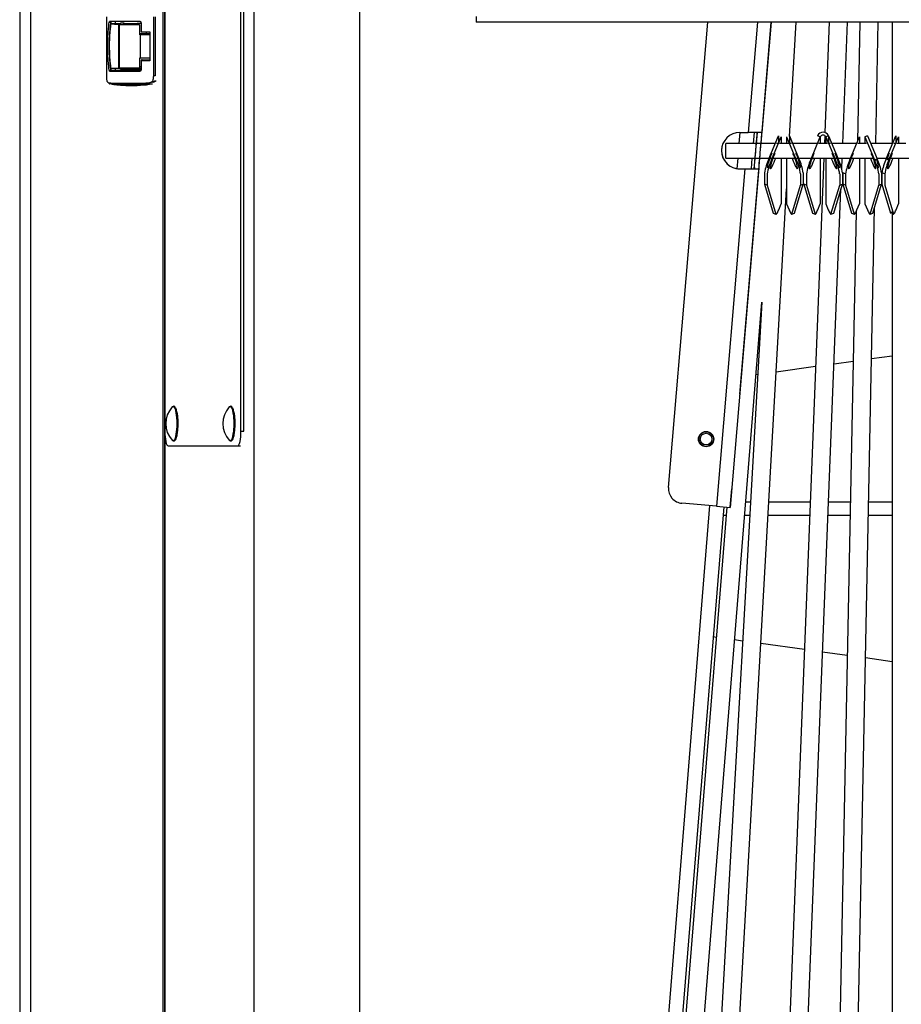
# Model space of a CAD drawing. Extents: x -3139 to 1389, y -669 to 4607.
# Tile 12 of 14: x -3135 to -2753, y 3600 to 4028. Entities that reach past the tile are written whole.
import ezdxf

# ---------------------------------------------------------------- set-up
doc = ezdxf.new("R2010")
doc.units = 0
doc.layers.get('0').update_dxf_attribs({"linetype": 'CONTINUOUS'})

# ---------------------------------------------------------------- blocks, each defined once
blk = doc.blocks.new('M9_-_TOP')
for p, q in [((-15.062, 43.438), (-15.062, -43.388)), ((-14.87, -43.388), (-14.87, 43.438)), ((-14.869, -43.388), (-14.869, 43.438)), ((-12.608, -43.388), (-12.608, 43.438)), ((-12.586, 43.525), (-12.586, -43.473)), ((-11.063, 43.525), (-11.063, -43.475)), ((-9.259, 40.582), (-9.259, -43.475)), ((-12.581, 36.362), (-12.581, 24.863)), ((-11.282, 24.863), (-11.282, 36.362)), ((-11.233, 24.863), (-11.233, 36.362)), ((-13.581, 31.941), (-13.581, 30.934)), ((-13.002, 31.863), (-13.53, 31.863)), ((-13.508, 31.803), (-13.508, 31.812)), ((-13.494, 31.824), (-13.344, 31.827)), ((-13.37, 31.066), (-13.37, 31.809)), ((-13.358, 31.809), (-13.37, 31.809)), ((-13.36, 31.791), (-13.36, 31.084)), ((-13.36, 31.791), (-13.36, 31.084)), ((-13.36, 31.791), (-13.36, 31.791)), ((-13.359, 31.821), (-13.342, 31.821)), ((-13.358, 31.809), (-13.358, 31.804)), ((-13.356, 31.81), (-13.016, 31.811)), ((-13.344, 31.827), (-13.339, 31.827)), ((-13.278, 31.831), (-13.337, 31.83)), ((-13.284, 31.822), (-13.054, 31.826)), ((-13.283, 31.827), (-13.025, 31.827)), ((-13.032, 31.826), (-13.025, 31.826)), ((-13.025, 31.831), (-12.998, 31.831)), ((-13.025, 31.831), (-13.025, 31.811)), ((-13.011, 31.635), (-13.011, 31.791)), ((-12.998, 31.831), (-12.988, 31.831)), ((-12.986, 31.804), (-12.986, 31.686)), ((-12.773, 30.934), (-12.773, 31.941)), ((-12.75, 31.941), (-12.75, 30.934)), ((-12.75, 31.826), (-12.749, 31.808)), ((-12.75, 31.808), (-12.749, 31.808)), ((-7.266, 31.945), (-7.266, 31.852)), ((7.266, 31.852), (-7.266, 31.852)), ((-3.976, 23.901), (-3.304, 31.852)), ((-2.459, 31.852), (-2.618, 29.966)), ((-2.397, 29.779), (-2.221, 31.852)), ((-2.222, 31.852), (-2.381, 29.963)), ((-1.908, 29.899), (-1.797, 31.852)), ((-1.232, 31.852), (-1.306, 29.964)), ((-1.001, 29.779), (-0.919, 31.852)), ((-0.709, 31.852), (-0.749, 29.81)), ((-0.438, 29.779), (-0.397, 31.852)), ((-0.156, 31.852), (-0.156, 29.779)), ((-13.011, 31.654), (-12.837, 31.654)), ((-13.006, 31.634), (-13.006, 31.241)), ((-12.986, 31.686), (-12.837, 31.686)), ((-12.972, 31.679), (-12.972, 31.686)), ((-12.906, 31.678), (-12.972, 31.679)), ((-12.906, 31.686), (-12.906, 31.678)), ((-12.899, 31.686), (-12.899, 31.654)), ((-12.837, 31.686), (-12.837, 31.189)), ((-13.011, 31.084), (-13.011, 31.24)), ((-12.837, 31.189), (-12.986, 31.189)), ((-12.986, 31.189), (-12.986, 31.071)), ((-12.97, 31.208), (-12.837, 31.208)), ((-13.53, 31.012), (-13.002, 31.012)), ((-13.509, 31.032), (-12.99, 31.036)), ((-13.509, 31.032), (-12.983, 31.032)), ((-13.508, 31.063), (-13.508, 31.072)), ((-13.432, 31.063), (-13.432, 31.065)), ((-13.37, 31.066), (-13.358, 31.066)), ((-13.36, 31.084), (-13.36, 31.084)), ((-13.358, 31.071), (-13.358, 31.066)), ((-13.358, 31.066), (-13.357, 31.066)), ((-13.016, 31.064), (-13.356, 31.065)), ((-13.337, 31.045), (-13.278, 31.044)), ((-13.276, 31.044), (-13.17, 31.046)), ((-12.998, 31.044), (-13.276, 31.044)), ((-13.17, 31.046), (-13.003, 31.046)), ((-12.988, 31.084), (-13.011, 31.084)), ((-12.998, 31.044), (-12.988, 31.044)), ((-12.996, 31.046), (-12.988, 31.046)), ((-13.484, 30.79), (-13.459, 30.787)), ((-12.842, 30.818), (-12.774, 30.828)), ((-12.834, 30.821), (-12.793, 30.828)), ((-12.831, 30.796), (-12.792, 30.796)), ((-12.793, 30.828), (-12.774, 30.828)), ((-12.75, 30.934), (-12.773, 30.934)), ((-12.752, 30.849), (-12.733, 30.849)), ((-13.172, 30.768), (-13.137, 30.768)), ((-2.768, 29.779), (-2.753, 29.966)), ((-2.76, 29.966), (-2.618, 29.966)), ((-2.516, 29.965), (-2.531, 29.779)), ((-2.461, 29.965), (-2.477, 29.779)), ((-2.475, 29.779), (-2.459, 29.965)), ((-2.463, 29.931), (-2.46, 29.965)), ((-2.385, 29.924), (-2.381, 29.963)), ((-2.475, 29.779), (-3, 29.779)), ((-3, 29.529), (-3, 29.779)), ((-2.397, 29.779), (-2.475, 29.779)), ((-2.153, 29.779), (-2.397, 29.779)), ((-2.263, 29.517), (-2.099, 29.909)), ((-2.217, 29.5), (-2.052, 29.892)), ((-2.099, 29.779), (-2.135, 29.779)), ((-2.099, 29.909), (-2.099, 29.781)), ((-1.93, 29.779), (-2.081, 29.779)), ((-2.052, 29.892), (-2.052, 29.779)), ((-1.959, 29.892), (-1.959, 29.779)), ((-1.959, 29.892), (-1.794, 29.5)), ((-1.915, 29.786), (-1.912, 29.822)), ((-1.912, 29.909), (-1.912, 29.781)), ((-1.912, 29.909), (-1.748, 29.517)), ((-1.877, 29.779), (-1.912, 29.779)), ((-1.431, 29.779), (-1.858, 29.779)), ((-1.548, 29.5), (-1.384, 29.892)), ((-1.384, 29.892), (-1.43, 29.909)), ((-1.262, 29.779), (-1.412, 29.779)), ((-1.384, 29.892), (-1.384, 29.779)), ((-1.308, 29.913), (-1.314, 29.779)), ((-1.244, 29.909), (-1.29, 29.892)), ((-1.29, 29.892), (-1.126, 29.5)), ((-1.29, 29.892), (-1.29, 29.779)), ((-1.244, 29.909), (-1.244, 29.781)), ((-1.244, 29.909), (-1.079, 29.517)), ((-1.208, 29.779), (-1.243, 29.779)), ((-0.762, 29.779), (-1.189, 29.779)), ((-0.88, 29.5), (-0.715, 29.892)), ((-0.593, 29.779), (-0.744, 29.779)), ((-0.715, 29.892), (-0.715, 29.779)), ((-0.575, 29.909), (-0.622, 29.892)), ((-0.622, 29.892), (-0.622, 29.779)), ((-0.622, 29.892), (-0.457, 29.5)), ((-0.575, 29.909), (-0.411, 29.517)), ((-0.148, 29.779), (-0.521, 29.779)), ((-0.258, 29.517), (-0.093, 29.909)), ((-0.211, 29.5), (-0.047, 29.892)), ((-0.094, 29.779), (-0.129, 29.779)), ((-0.093, 29.909), (-0.093, 29.781)), ((0.075, 29.779), (-0.075, 29.779)), ((-0.047, 29.892), (-0.047, 29.779)), ((-3.066, 29.714), (-3.066, 29.714)), ((-1.324, 29.529), (-4.158, -42.024)), ((-3, 29.529), (-2.497, 29.529)), ((-2.803, 29.347), (-2.788, 29.529)), ((-2.759, 25.494), (-2.418, 29.529)), ((-2.551, 29.529), (-2.566, 29.343)), ((-2.512, 29.343), (-2.496, 29.529)), ((-2.497, 29.529), (-2.5, 29.493)), ((-2.497, 29.529), (-2.418, 29.529)), ((-2.418, 29.529), (-2.258, 29.529)), ((-2.246, 29.529), (-2.204, 29.529)), ((-2.193, 29.529), (-1.818, 29.529)), ((-2.052, 29.529), (-2.052, 28.746)), ((-1.959, 29.529), (-1.959, 28.746)), ((-1.807, 29.529), (-1.765, 29.529)), ((-1.753, 29.529), (-1.536, 29.529)), ((-1.524, 29.529), (-1.15, 29.529)), ((-1.384, 29.529), (-1.384, 28.746)), ((-1.29, 29.529), (-1.29, 28.746)), ((-1.138, 29.529), (-1.097, 29.529)), ((-1.084, 29.529), (-0.867, 29.529)), ((-1.018, 29.341), (-1.011, 29.529)), ((-0.856, 29.529), (-0.481, 29.529)), ((-0.715, 29.529), (-0.715, 28.746)), ((-0.622, 29.529), (-0.622, 28.746)), ((-0.457, 29.5), (-0.411, 29.517)), ((-0.444, 29.466), (-0.443, 29.505)), ((-0.416, 29.529), (-0.253, 29.529)), ((-0.258, 29.517), (-0.211, 29.5)), ((-0.24, 29.529), (-0.199, 29.529)), ((-0.187, 29.529), (0.187, 29.529)), ((-0.047, 29.529), (-0.047, 28.746)), ((-2.671, 29.344), (-3.158, 23.581)), ((-2.432, 29.36), (-2.923, 23.561)), ((-2.76, 29.344), (-2.671, 29.344)), ((-2.76, 29.344), (-2.76, 29.344)), ((-2.51, 29.367), (-2.513, 29.333)), ((-2.51, 29.367), (-2.512, 29.343)), ((-2.51, 29.367), (-2.512, 29.343)), ((-2.432, 29.36), (-2.435, 29.326)), ((-2.336, 29.273), (-2.336, 29.085)), ((-1.675, 29.273), (-1.675, 29.085)), ((-1.006, 29.273), (-1.006, 29.085)), ((-0.953, 29.256), (-0.999, 29.273)), ((-0.999, 29.273), (-0.999, 29.085)), ((-0.338, 29.273), (-0.338, 29.085)), ((-0.284, 29.256), (-0.331, 29.273)), ((-0.331, 29.273), (-0.331, 29.085)), ((-2.29, 29.256), (-2.29, 29.068)), ((-1.721, 29.256), (-1.721, 29.068)), ((-1.621, 29.256), (-1.621, 29.068)), ((-1.053, 29.256), (-1.053, 29.068)), ((-0.953, 29.256), (-0.953, 29.068)), ((-0.384, 29.256), (-0.384, 29.068)), ((-0.284, 29.256), (-0.284, 29.068)), ((-5.97, -41.558), (-1.959, 29.004)), ((-3.758, -39.827), (-1.032, 28.999)), ((-2.336, 29.085), (-2.187, 28.588)), ((-2.29, 29.068), (-2.336, 29.085)), ((-2.29, 29.068), (-2.141, 28.571)), ((-1.87, 28.571), (-1.721, 29.068)), ((-1.824, 28.588), (-1.675, 29.085)), ((-1.721, 29.068), (-1.675, 29.085)), ((-1.668, 29.085), (-1.519, 28.588)), ((-1.621, 29.068), (-1.668, 29.085)), ((-1.621, 29.068), (-1.472, 28.571)), ((-1.202, 28.571), (-1.053, 29.068)), ((-1.155, 28.588), (-1.006, 29.085)), ((-1.053, 29.068), (-1.006, 29.085)), ((-0.953, 29.068), (-0.999, 29.085)), ((-0.999, 29.085), (-0.85, 28.588)), ((-0.953, 29.068), (-0.804, 28.571)), ((-0.533, 28.571), (-0.384, 29.068)), ((-0.487, 28.588), (-0.338, 29.085)), ((-0.384, 29.068), (-0.338, 29.085)), ((-0.331, 29.085), (-0.182, 28.588)), ((-0.284, 29.068), (-0.135, 28.571)), ((-0.773, 28.61), (-2.172, -42.182)), ((-2.095, 28.643), (-2.052, 28.746)), ((-1.959, 28.746), (-1.916, 28.643)), ((-1.82, -40.151), (-0.459, 28.68)), ((-1.427, 28.643), (-1.384, 28.746)), ((-1.29, 28.746), (-1.247, 28.643)), ((-0.758, 28.643), (-0.715, 28.746)), ((-0.622, 28.746), (-0.579, 28.643)), ((-0.156, 28.617), (-0.156, -40.289)), ((-0.09, 28.643), (-0.047, 28.746)), ((-2.187, 28.588), (-2.141, 28.571)), ((-1.87, 28.571), (-1.824, 28.588)), ((-1.519, 28.588), (-1.472, 28.571)), ((-1.202, 28.571), (-1.155, 28.588)), ((-0.85, 28.588), (-0.804, 28.571)), ((-0.533, 28.571), (-0.487, 28.588)), ((-7.925, -41.529), (-2.382, 27.068)), ((-2.382, 27.068), (-6.193, -39.966)), ((-0.156, 26.146), (-0.51, 26.097)), ((-1.465, 25.965), (-2.137, 25.872)), ((-0.824, 26.054), (-1.15, 26.009)), ((-2.452, 25.829), (-2.483, 25.824)), ((-12.58, 24.828), (-12.58, -43.473)), ((-11.282, 24.863), (-11.233, 24.863)), ((-12.527, 24.613), (-11.287, 24.613)), ((-2.916, 23.63), (-2.895, 23.88)), ((-8.706, -43.456), (-3.27, 23.591)), ((-3.034, 23.571), (-8.471, -43.475)), ((-2.979, 23.566), (-8.236, -41.504)), ((-3.158, 23.581), (-3.748, 23.631)), ((-3.158, 23.581), (-2.923, 23.561)), ((-2.923, 23.562), (-2.916, 23.63)), ((-2.923, 23.561), (-2.923, 23.562)), ((-2.576, 23.652), (-2.658, 23.652)), ((-1.556, 23.652), (-2.263, 23.652)), ((-0.871, 23.652), (-1.244, 23.652)), ((-0.156, 23.652), (-0.559, 23.652)), ((-2.99, 23.425), (-3.046, 23.425)), ((-2.589, 23.425), (-2.676, 23.425)), ((-1.565, 23.425), (-2.276, 23.425)), ((-0.876, 23.425), (-1.253, 23.425)), ((-0.156, 23.425), (-0.563, 23.425)), ((-3.214, 21.354), (-3.158, 21.346)), ((-2.848, 21.303), (-2.711, 21.284)), ((-2.4, 21.241), (-1.656, 21.138)), ((-1.345, 21.095), (-0.923, 21.037)), ((-0.611, 20.994), (-0.156, 20.931))]:
    blk.add_line(p, q)
at = {"flags": 128}
for points in [[(-13.37, 31.809), (-13.44, 31.811), (-13.505, 31.813)], [(-13.494, 31.824), (-13.429, 31.823), (-13.359, 31.821)], [(-12.969, 31.654), (-12.971, 31.654), (-12.973, 31.653), (-12.975, 31.651), (-12.977, 31.649), (-12.978, 31.647), (-12.979, 31.644), (-12.98, 31.641), (-12.981, 31.638), (-12.981, 31.634)], [(-13.505, 31.062), (-13.44, 31.064), (-13.37, 31.066)], [(-2.513, 29.333), (-2.513, 29.333), (-2.512, 29.341), (-2.511, 29.356), (-2.509, 29.38), (-2.507, 29.41), (-2.504, 29.447), (-2.5, 29.488), (-2.496, 29.533), (-2.492, 29.581), (-2.488, 29.631), (-2.484, 29.68), (-2.48, 29.728), (-2.476, 29.774), (-2.472, 29.815), (-2.469, 29.852), (-2.467, 29.883), (-2.465, 29.906), (-2.463, 29.923), (-2.463, 29.931)], [(-2.497, 29.523), (-2.497, 29.527), (-2.496, 29.538), (-2.494, 29.557), (-2.492, 29.582), (-2.49, 29.611), (-2.487, 29.643), (-2.484, 29.677), (-2.481, 29.709), (-2.479, 29.739), (-2.477, 29.764), (-2.475, 29.783), (-2.474, 29.795), (-2.474, 29.799), (-2.474, 29.796), (-2.475, 29.784), (-2.475, 29.779)], [(-2.435, 29.326), (-2.435, 29.326), (-2.435, 29.334), (-2.433, 29.35), (-2.431, 29.373), (-2.429, 29.404), (-2.426, 29.44), (-2.422, 29.482), (-2.418, 29.527), (-2.414, 29.575), (-2.41, 29.624), (-2.406, 29.674), (-2.402, 29.722), (-2.398, 29.767), (-2.395, 29.809), (-2.391, 29.845), (-2.389, 29.876), (-2.387, 29.9), (-2.385, 29.916), (-2.385, 29.924)], [(-2.419, 29.516), (-2.419, 29.52), (-2.418, 29.531), (-2.416, 29.55), (-2.414, 29.575), (-2.412, 29.604), (-2.409, 29.637), (-2.406, 29.67), (-2.403, 29.702), (-2.401, 29.732), (-2.399, 29.757), (-2.397, 29.776), (-2.396, 29.789), (-2.396, 29.793), (-2.396, 29.789), (-2.397, 29.779)], [(-2.212, 29.611), (-2.219, 29.595), (-2.233, 29.562), (-2.247, 29.526), (-2.259, 29.491), (-2.269, 29.457), (-2.278, 29.427), (-2.284, 29.402), (-2.287, 29.382), (-2.287, 29.369), (-2.284, 29.363), (-2.278, 29.365), (-2.269, 29.375), (-2.259, 29.392), (-2.254, 29.401)], [(-2.16, 29.607), (-2.173, 29.578), (-2.187, 29.545), (-2.2, 29.509), (-2.212, 29.474), (-2.223, 29.44), (-2.231, 29.41), (-2.237, 29.384), (-2.24, 29.365), (-2.24, 29.352), (-2.237, 29.346), (-2.231, 29.348), (-2.223, 29.358), (-2.212, 29.375), (-2.2, 29.398), (-2.187, 29.426), (-2.173, 29.459), (-2.159, 29.493), (-2.146, 29.529)], [(-1.492, 29.607), (-1.504, 29.578), (-1.518, 29.545), (-1.531, 29.509), (-1.544, 29.474), (-1.554, 29.44), (-1.563, 29.41), (-1.569, 29.384), (-1.572, 29.365), (-1.572, 29.352), (-1.569, 29.346), (-1.563, 29.348), (-1.554, 29.358), (-1.544, 29.375), (-1.531, 29.398), (-1.518, 29.426), (-1.504, 29.459), (-1.491, 29.493), (-1.478, 29.529)], [(-0.823, 29.607), (-0.836, 29.578), (-0.85, 29.545), (-0.863, 29.509), (-0.875, 29.474), (-0.886, 29.44), (-0.894, 29.41), (-0.9, 29.384), (-0.903, 29.365), (-0.903, 29.352), (-0.9, 29.346), (-0.894, 29.348), (-0.886, 29.358), (-0.875, 29.375), (-0.863, 29.398), (-0.85, 29.426), (-0.836, 29.459), (-0.822, 29.493), (-0.809, 29.529)], [(-0.155, 29.607), (-0.167, 29.578), (-0.181, 29.545), (-0.194, 29.509), (-0.207, 29.474), (-0.217, 29.44), (-0.226, 29.41), (-0.232, 29.384), (-0.235, 29.365), (-0.235, 29.352), (-0.232, 29.346), (-0.226, 29.348), (-0.217, 29.358), (-0.207, 29.375), (-0.194, 29.398), (-0.181, 29.426), (-0.167, 29.459), (-0.154, 29.493), (-0.141, 29.529)], [(-2.497, 29.529), (-2.497, 29.527), (-2.497, 29.523)], [(-2.418, 29.529), (-2.419, 29.521), (-2.419, 29.516)], [(-1.865, 29.529), (-1.859, 29.511), (-1.845, 29.476), (-1.831, 29.442), (-1.818, 29.412), (-1.805, 29.386), (-1.793, 29.366), (-1.784, 29.352), (-1.777, 29.346), (-1.772, 29.348), (-1.771, 29.357)], [(-1.196, 29.529), (-1.19, 29.511), (-1.177, 29.476), (-1.163, 29.442), (-1.149, 29.412), (-1.136, 29.386), (-1.125, 29.366), (-1.115, 29.352), (-1.108, 29.346), (-1.104, 29.348), (-1.102, 29.357)], [(-0.528, 29.529), (-0.521, 29.511), (-0.508, 29.476), (-0.494, 29.442), (-0.481, 29.412), (-0.468, 29.386), (-0.456, 29.366), (-0.447, 29.352), (-0.44, 29.346), (-0.435, 29.348), (-0.434, 29.357)], [(-1.757, 29.401), (-1.747, 29.383), (-1.737, 29.369), (-1.73, 29.363), (-1.726, 29.365), (-1.724, 29.374)], [(-1.089, 29.401), (-1.078, 29.383), (-1.069, 29.369), (-1.062, 29.363), (-1.057, 29.365), (-1.056, 29.374)], [(-0.42, 29.401), (-0.41, 29.383), (-0.4, 29.369), (-0.393, 29.363), (-0.389, 29.365), (-0.387, 29.374)], [(-2.141, 28.571), (-2.139, 28.568), (-2.135, 28.569), (-2.131, 28.574), (-2.125, 28.582), (-2.118, 28.594), (-2.111, 28.608), (-2.103, 28.624), (-2.095, 28.643)], [(-1.916, 28.643), (-1.908, 28.624), (-1.9, 28.608), (-1.893, 28.594), (-1.886, 28.582), (-1.88, 28.574), (-1.876, 28.569), (-1.872, 28.568), (-1.87, 28.571)], [(-1.472, 28.571), (-1.47, 28.568), (-1.467, 28.569), (-1.462, 28.574), (-1.457, 28.582), (-1.45, 28.594), (-1.443, 28.608), (-1.435, 28.624), (-1.427, 28.643)], [(-1.247, 28.643), (-1.239, 28.624), (-1.231, 28.608), (-1.224, 28.594), (-1.217, 28.582), (-1.212, 28.574), (-1.207, 28.569), (-1.204, 28.568), (-1.202, 28.571)], [(-0.804, 28.571), (-0.802, 28.568), (-0.798, 28.569), (-0.794, 28.574), (-0.788, 28.582), (-0.781, 28.594), (-0.774, 28.608), (-0.766, 28.624), (-0.758, 28.643)], [(-0.579, 28.643), (-0.571, 28.624), (-0.563, 28.608), (-0.556, 28.594), (-0.549, 28.582), (-0.543, 28.574), (-0.539, 28.569), (-0.535, 28.568), (-0.533, 28.571)], [(-0.152, 28.626), (-0.152, 28.625), (-0.159, 28.611), (-0.166, 28.6), (-0.172, 28.591), (-0.176, 28.587), (-0.18, 28.586), (-0.182, 28.588)], [(-0.135, 28.571), (-0.133, 28.568), (-0.13, 28.569), (-0.125, 28.574), (-0.12, 28.582), (-0.113, 28.594), (-0.106, 28.608), (-0.098, 28.624), (-0.09, 28.643)], [(-2.182, 28.586), (-2.185, 28.586), (-2.187, 28.588)], [(-1.824, 28.588), (-1.826, 28.586), (-1.829, 28.586)], [(-1.155, 28.588), (-1.157, 28.586), (-1.16, 28.586)], [(-0.487, 28.588), (-0.489, 28.586), (-0.492, 28.586)], [(-12.456, 25.278), (-12.45, 25.283), (-12.445, 25.285)], [(-12.445, 25.285), (-12.439, 25.285), (-12.428, 25.279), (-12.418, 25.264), (-12.408, 25.242), (-12.4, 25.212), (-12.392, 25.176), (-12.386, 25.135), (-12.382, 25.09), (-12.379, 25.042), (-12.378, 24.992)], [(-11.482, 25.278), (-11.476, 25.283), (-11.471, 25.285)], [(-11.471, 25.285), (-11.465, 25.285), (-11.454, 25.279), (-11.444, 25.264), (-11.434, 25.242), (-11.426, 25.212), (-11.418, 25.176), (-11.412, 25.135), (-11.408, 25.09), (-11.405, 25.042), (-11.404, 24.992)], [(-12.378, 24.992), (-12.379, 24.943), (-12.382, 24.895), (-12.386, 24.85), (-12.392, 24.809), (-12.4, 24.773), (-12.408, 24.743), (-12.418, 24.721), (-12.428, 24.706), (-12.439, 24.7), (-12.446, 24.7)], [(-11.404, 24.992), (-11.405, 24.943), (-11.408, 24.895), (-11.412, 24.85), (-11.418, 24.809), (-11.426, 24.773), (-11.434, 24.743), (-11.444, 24.721), (-11.454, 24.706), (-11.465, 24.7), (-11.472, 24.7)], [(-12.581, 24.863), (-12.58, 24.814), (-12.577, 24.767), (-12.572, 24.724), (-12.565, 24.686), (-12.557, 24.655), (-12.547, 24.632), (-12.537, 24.617), (-12.527, 24.613)], [(-11.336, 24.613), (-11.326, 24.617), (-11.316, 24.632), (-11.306, 24.655), (-11.298, 24.686), (-11.291, 24.724), (-11.286, 24.767), (-11.283, 24.814), (-11.282, 24.863)], [(-12.446, 24.7), (-12.45, 24.702), (-12.456, 24.707)], [(-11.472, 24.7), (-11.476, 24.702), (-11.482, 24.707)]]:
    blk.add_lwpolyline(points, dxfattribs=at)
for radius in [0.13, 0.125, 0.1]:
    blk.add_circle((-3.335, 24.728), radius)
for centre, radius, start, end in [((-13.03, 31.813), 0.478, 173.9929, 180.1666), ((-13.503, 31.802), 0.00537, 146.1038, 190.3788), ((-12.966, 31.814), 0.465, 173.9444, 178.5307), ((-13.358, 31.809), 0.0117, 91.5497, 180.4804), ((-13.024, 30.135), 1.691, 90.2592, 91.0031), ((-13.503, 31.073), 0.0053, 169.3757, 210.446), ((-13.03, 31.062), 0.478, 179.8334, 186.0071), ((-12.954, 31.062), 0.477, 179.8324, 186.0305), ((-12.997, 31.064), 0.0194, 179.0085, 267.9398), ((-13.136, 32.909), 2.141, 262.8007, 267.6001), ((-13.137, 32.903), 2.135, 268.0074, 279.3023), ((-12.809, 30.908), 0.0823, 281.439, 314.1573), ((-12.79, 30.908), 0.0823, 281.439, 314.1573), ((-2.76, 29.655), 0.311, 90.0002, 270.0002), ((-1.337, 29.867), 0.102, 24.4103, 155.5897), ((-1.337, 29.871), 0.0511, 24.4103, 155.5897), ((-2.76, 29.655), 0.311, 169.135, 270.0002), ((-2.675, 29.204), 0.917, 9.6274, 26.0617), ((-2.622, 29.222), 0.91, 9.627, 25.3202), ((-2.006, 29.204), 0.917, 9.6274, 26.0617), ((-1.953, 29.222), 0.91, 9.627, 25.3202), ((-1.338, 29.204), 0.917, 9.6274, 26.0617), ((0.975, 29.087), 1.293, 156.0445, 160.767), ((-1.417, 29.129), 0.93, 155.3824, 171.0806), ((-1.371, 29.112), 0.93, 155.3824, 171.0806), ((-2.64, 29.112), 0.93, 8.9194, 24.6176), ((-2.594, 29.129), 0.93, 8.9194, 24.6176), ((-0.702, 29.112), 0.93, 155.3824, 171.0806), ((-1.972, 29.112), 0.93, 8.9194, 24.6176), ((-1.925, 29.129), 0.93, 8.9194, 24.6176), ((-0.034, 29.112), 0.93, 155.3824, 171.0806), ((-1.303, 29.112), 0.93, 8.9194, 24.6176), ((-0.994, 29.292), 0.612, 7.711, 21.0782), ((-1.257, 29.129), 0.93, 8.9194, 24.6176), ((0.588, 29.129), 0.93, 155.3824, 171.0806), ((0.635, 29.112), 0.93, 155.3824, 171.0806), ((-12.152, 24.992), 0.416, 136.7784, 223.2216), ((-12.972, 25.035), 0.617, 356.0405, 21.1602), ((-11.178, 24.992), 0.416, 136.7784, 223.2216), ((-11.998, 25.035), 0.617, 356.0405, 21.1602), ((-3.727, 23.88), 0.25, 175.1676, 265.1676)]:
    blk.add_arc(centre, radius, start, end)
for points, knots in [([(-13.53, 31.012), (-13.535, 31.041), (-13.538, 31.071), (-13.543, 31.121), (-13.545, 31.138), (-13.548, 31.173), (-13.549, 31.19), (-13.553, 31.245), (-13.554, 31.282), (-13.556, 31.34), (-13.556, 31.36), (-13.557, 31.399), (-13.557, 31.418), (-13.557, 31.458), (-13.557, 31.478), (-13.556, 31.517), (-13.556, 31.536), (-13.554, 31.593), (-13.553, 31.631), (-13.549, 31.686), (-13.548, 31.704), (-13.545, 31.738), (-13.543, 31.755), (-13.538, 31.804), (-13.535, 31.834), (-13.53, 31.863)], [0, 0, 0, 0, 0.125, 0.125, 0.1875, 0.1875, 0.25, 0.25, 0.375, 0.375, 0.4375, 0.4375, 0.5, 0.5, 0.5625, 0.5625, 0.625, 0.625, 0.75, 0.75, 0.8125, 0.8125, 0.875, 0.875, 1, 1, 1, 1]), ([(-13.509, 31.843), (-13.511, 31.829), (-13.513, 31.815), (-13.517, 31.786), (-13.52, 31.756), (-13.523, 31.723), (-13.525, 31.69), (-13.527, 31.673), (-13.53, 31.621), (-13.531, 31.585), (-13.533, 31.531), (-13.533, 31.512), (-13.534, 31.475), (-13.534, 31.457), (-13.534, 31.419), (-13.534, 31.401), (-13.533, 31.363), (-13.533, 31.345), (-13.531, 31.29), (-13.53, 31.254), (-13.527, 31.202), (-13.525, 31.185), (-13.523, 31.152), (-13.521, 31.136), (-13.517, 31.089), (-13.513, 31.059), (-13.509, 31.032)], [0, 0, 0, 0, 0.0625, 0.0625, 0.125, 0.1875, 0.1875, 0.25, 0.25, 0.375, 0.375, 0.4375, 0.4375, 0.5, 0.5, 0.5625, 0.5625, 0.625, 0.625, 0.75, 0.75, 0.8125, 0.8125, 0.875, 0.875, 1, 1, 1, 1]), ([(-13.508, 31.801), (-13.51, 31.789), (-13.511, 31.776), (-13.515, 31.749), (-13.516, 31.735), (-13.521, 31.693), (-13.523, 31.663), (-13.527, 31.601), (-13.529, 31.569), (-13.531, 31.504), (-13.531, 31.471), (-13.531, 31.421), (-13.531, 31.404), (-13.531, 31.371), (-13.53, 31.354), (-13.529, 31.305), (-13.527, 31.273), (-13.524, 31.227), (-13.523, 31.211), (-13.521, 31.182), (-13.519, 31.167), (-13.515, 31.125), (-13.512, 31.099), (-13.508, 31.074)], [0, 0, 0, 0, 0.0625, 0.0625, 0.125, 0.125, 0.25, 0.25, 0.375, 0.375, 0.5, 0.5, 0.5625, 0.5625, 0.625, 0.625, 0.75, 0.75, 0.8125, 0.8125, 0.875, 0.875, 1, 1, 1, 1]), ([(-13.509, 31.843), (-13.515, 31.843), (-13.52, 31.846), (-13.528, 31.853), (-13.53, 31.858), (-13.53, 31.863)], [0, 0, 0, 0, 0.5, 0.5, 1, 1, 1, 1]), ([(-13.495, 31.824), (-13.498, 31.824), (-13.501, 31.822), (-13.504, 31.818), (-13.505, 31.815), (-13.505, 31.813)], [0, 0, 0, 0, 0.5, 0.5, 1, 1, 1, 1]), ([(-13.356, 31.81), (-13.357, 31.81), (-13.358, 31.808), (-13.359, 31.801), (-13.36, 31.796), (-13.36, 31.791)], [0, 0, 0, 0, 0.5, 0.5, 1, 1, 1, 1]), ([(-13.344, 31.81), (-13.343, 31.812), (-13.343, 31.818), (-13.341, 31.825), (-13.339, 31.829), (-13.337, 31.83), (-13.337, 31.83)], [0, 0, 0, 0, 0.137894, 0.462029, 0.786157, 1, 1, 1, 1]), ([(-13.286, 31.81), (-13.285, 31.813), (-13.285, 31.82), (-13.284, 31.826), (-13.282, 31.83), (-13.28, 31.831), (-13.278, 31.831), (-13.278, 31.831)], [0, 0, 0, 0, 0.222606, 0.515362, 0.792805, 0.921258, 1, 1, 1, 1]), ([(-13.011, 31.791), (-13.011, 31.796), (-13.012, 31.801), (-13.014, 31.809), (-13.015, 31.811), (-13.016, 31.811)], [0, 0, 0, 0, 0.5, 0.5, 1, 1, 1, 1]), ([(-13.002, 31.863), (-13.001, 31.863), (-13, 31.863), (-12.998, 31.861), (-12.997, 31.86), (-12.995, 31.857), (-12.994, 31.855), (-12.993, 31.851), (-12.992, 31.848), (-12.99, 31.84), (-12.988, 31.834), (-12.987, 31.82), (-12.986, 31.812), (-12.986, 31.804)], [0, 0, 0, 0, 0.125, 0.125, 0.25, 0.25, 0.375, 0.375, 0.5, 0.5, 0.75, 0.75, 1, 1, 1, 1]), ([(-13.006, 31.634), (-13.006, 31.634), (-13.006, 31.634), (-13.006, 31.634), (-13.006, 31.634), (-13.006, 31.634), (-13.006, 31.634), (-13.006, 31.634), (-13.006, 31.634), (-13.006, 31.634), (-13.006, 31.634), (-13.006, 31.634), (-13.006, 31.634), (-13.006, 31.634), (-13.006, 31.634), (-13.006, 31.634), (-13.006, 31.634), (-13.006, 31.634), (-13.006, 31.634), (-13.006, 31.634), (-13.007, 31.635), (-13.007, 31.635), (-13.007, 31.635), (-13.008, 31.635), (-13.008, 31.635), (-13.009, 31.635), (-13.01, 31.635), (-13.011, 31.635)], [0, 0, 0, 0, 0.0000000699, 0.0000000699, 0.0000000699, 0.0000001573, 0.0000001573, 0.0000001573, 0.000000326, 0.000000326, 0.000000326, 0.0000009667, 0.0000009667, 0.0000009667, 0.0000035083, 0.0000035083, 0.0000035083, 0.0000136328, 0.0000136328, 0.0000136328, 0.0000540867, 0.0000540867, 0.0000540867, 0.0002158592, 0.0002158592, 0.0002158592, 0.0004844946, 0.0004844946, 0.0004844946, 0.0004844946]), ([(-12.837, 31.634), (-12.852, 31.634), (-12.894, 31.634), (-12.936, 31.634), (-12.971, 31.634), (-12.99, 31.634), (-13.002, 31.634), (-13.006, 31.634)], [0, 0, 0, 0, 0.18516, 0.495569, 0.686414, 0.877462, 1, 1, 1, 1]), ([(-13.011, 31.24), (-13.011, 31.24), (-13.01, 31.24), (-13.009, 31.24), (-13.009, 31.24), (-13.009, 31.24), (-13.008, 31.24), (-13.008, 31.24), (-13.008, 31.24), (-13.008, 31.24), (-13.007, 31.24), (-13.007, 31.24), (-13.007, 31.24), (-13.007, 31.24), (-13.007, 31.24), (-13.007, 31.24), (-13.007, 31.24), (-13.007, 31.24), (-13.007, 31.24), (-13.006, 31.24), (-13.006, 31.241), (-13.006, 31.241), (-13.006, 31.241), (-13.006, 31.241), (-13.006, 31.241), (-13.006, 31.241), (-13.006, 31.241), (-13.006, 31.241), (-13.006, 31.241), (-13.006, 31.241), (-13.006, 31.241), (-13.006, 31.241), (-13.006, 31.241), (-13.006, 31.241), (-13.006, 31.241), (-13.006, 31.241), (-13.006, 31.241), (-13.006, 31.241), (-13.006, 31.241), (-13.006, 31.241), (-13.006, 31.241), (-13.006, 31.241), (-13.006, 31.241), (-13.006, 31.241), (-13.006, 31.241), (-13.006, 31.241), (-13.006, 31.241), (-13.006, 31.241), (-13.006, 31.241), (-13.006, 31.241), (-13.006, 31.241), (-13.006, 31.241), (-13.006, 31.241), (-13.006, 31.241), (-13.006, 31.241), (-13.006, 31.241), (-13.006, 31.241), (-13.006, 31.241), (-13.006, 31.241), (-13.006, 31.241), (-13.006, 31.241), (-13.006, 31.241), (-13.006, 31.241), (-13.006, 31.241), (-13.006, 31.241), (-13.006, 31.241), (-13.006, 31.241)], [0, 0, 0, 0, 0.000158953, 0.000158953, 0.000158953, 0.0002652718, 0.0002652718, 0.0002652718, 0.0003363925, 0.0003363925, 0.0003363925, 0.0003839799, 0.0003839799, 0.0003839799, 0.0004157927, 0.0004157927, 0.0004157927, 0.0004370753, 0.0004370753, 0.0004370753, 0.0004513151, 0.0004513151, 0.0004513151, 0.0004608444, 0.0004608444, 0.0004608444, 0.0004672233, 0.0004672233, 0.0004672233, 0.0004714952, 0.0004714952, 0.0004714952, 0.0004743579, 0.0004743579, 0.0004743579, 0.0004762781, 0.0004762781, 0.0004762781, 0.0004775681, 0.0004775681, 0.0004775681, 0.0004784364, 0.0004784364, 0.0004784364, 0.000479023, 0.000479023, 0.000479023, 0.0004794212, 0.0004794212, 0.0004794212, 0.0004796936, 0.0004796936, 0.0004796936, 0.0004798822, 0.0004798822, 0.0004798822, 0.0004800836, 0.0004800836, 0.0004800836, 0.0004801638, 0.0004801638, 0.0004801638, 0.0004802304, 0.0004802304, 0.0004802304, 0.0004802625, 0.0004802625, 0.0004802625, 0.0004802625]), ([(-13.006, 31.241), (-13.002, 31.241), (-12.99, 31.241), (-12.971, 31.241), (-12.936, 31.241), (-12.894, 31.241), (-12.852, 31.241), (-12.837, 31.241)], [0, 0, 0, 0, 0.122538, 0.313586, 0.504431, 0.81484, 1, 1, 1, 1]), ([(-12.97, 31.208), (-12.975, 31.208), (-12.98, 31.206), (-12.984, 31.2), (-12.985, 31.198), (-12.987, 31.194), (-12.987, 31.191), (-12.986, 31.189)], [0, 0, 0, 0, 0.5, 0.5, 0.75, 0.75, 1, 1, 1, 1]), ([(-12.837, 31.189), (-12.837, 31.189), (-12.837, 31.191), (-12.838, 31.194), (-12.837, 31.197), (-12.837, 31.198)], [0, 0, 0, 0, 0.012873, 0.657837, 1, 1, 1, 1]), ([(-13.509, 31.032), (-13.515, 31.032), (-13.52, 31.029), (-13.528, 31.022), (-13.53, 31.017), (-13.53, 31.012)], [0, 0, 0, 0, 0.5, 0.5, 1, 1, 1, 1]), ([(-13.36, 31.084), (-13.36, 31.079), (-13.359, 31.074), (-13.358, 31.067), (-13.357, 31.065), (-13.356, 31.065)], [0, 0, 0, 0, 0.5, 0.5, 1, 1, 1, 1]), ([(-13.337, 31.045), (-13.338, 31.045), (-13.339, 31.046), (-13.342, 31.053), (-13.343, 31.06), (-13.344, 31.064), (-13.344, 31.065)], [0, 0, 0, 0, 0.322807, 0.645651, 0.968418, 1, 1, 1, 1]), ([(-13.278, 31.044), (-13.278, 31.044), (-13.279, 31.044), (-13.281, 31.044), (-13.283, 31.045), (-13.284, 31.049), (-13.285, 31.057), (-13.286, 31.063), (-13.286, 31.065)], [0, 0, 0, 0, 0.02535, 0.103913, 0.21674, 0.528995, 0.838806, 1, 1, 1, 1]), ([(-13.016, 31.064), (-13.015, 31.064), (-13.014, 31.066), (-13.012, 31.074), (-13.011, 31.079), (-13.011, 31.084)], [0, 0, 0, 0, 0.5, 0.5, 1, 1, 1, 1]), ([(-12.986, 31.071), (-12.986, 31.067), (-12.987, 31.063), (-12.987, 31.056), (-12.987, 31.052), (-12.988, 31.045), (-12.989, 31.041), (-12.99, 31.035), (-12.99, 31.032), (-12.993, 31.024), (-12.994, 31.019), (-12.998, 31.014), (-13, 31.012), (-13.002, 31.012)], [0, 0, 0, 0, 0.125, 0.125, 0.25, 0.25, 0.375, 0.375, 0.5, 0.5, 0.75, 0.75, 1, 1, 1, 1]), ([(-12.988, 31.084), (-12.988, 31.079), (-12.988, 31.074), (-12.989, 31.064), (-12.99, 31.06), (-12.993, 31.049), (-12.995, 31.045), (-12.998, 31.045)], [0, 0, 0, 0, 0.25, 0.25, 0.5, 0.5, 1, 1, 1, 1]), ([(-13.581, 30.934), (-13.581, 30.923), (-13.581, 30.912), (-13.579, 30.89), (-13.579, 30.881), (-13.576, 30.863), (-13.575, 30.856), (-13.572, 30.844), (-13.571, 30.84), (-13.569, 30.838)], [0, 0, 0, 0, 0.25, 0.25, 0.5, 0.5, 0.75, 0.75, 1, 1, 1, 1]), ([(-13.54, 30.816), (-13.52, 30.811), (-13.498, 30.809), (-13.453, 30.807), (-13.43, 30.807), (-13.38, 30.808), (-13.355, 30.808), (-13.301, 30.809), (-13.274, 30.81), (-13.216, 30.81), (-13.186, 30.809), (-13.125, 30.808), (-13.093, 30.808), (-13.027, 30.807), (-12.993, 30.807), (-12.923, 30.809), (-12.887, 30.811), (-12.851, 30.816)], [0, 0, 0, 0, 0.125, 0.125, 0.25, 0.25, 0.375, 0.375, 0.5, 0.5, 0.625, 0.625, 0.75, 0.75, 0.875, 0.875, 1, 1, 1, 1]), ([(-13.54, 30.816), (-13.54, 30.811), (-13.538, 30.806), (-13.531, 30.798), (-13.526, 30.796), (-13.521, 30.796)], [0, 0, 0, 0, 0.5, 0.5, 1, 1, 1, 1]), ([(-12.831, 30.796), (-12.87, 30.792), (-12.907, 30.79), (-12.978, 30.788), (-13.013, 30.788), (-13.08, 30.789), (-13.112, 30.79), (-13.174, 30.791), (-13.204, 30.791), (-13.261, 30.791), (-13.289, 30.791), (-13.342, 30.79), (-13.367, 30.789), (-13.415, 30.788), (-13.438, 30.788), (-13.481, 30.79), (-13.502, 30.792), (-13.521, 30.796)], [0, 0, 0, 0, 0.125, 0.125, 0.25, 0.25, 0.375, 0.375, 0.5, 0.5, 0.625, 0.625, 0.75, 0.75, 0.875, 0.875, 1, 1, 1, 1]), ([(-13.461, 30.788), (-13.441, 30.785), (-13.394, 30.779), (-13.323, 30.774), (-13.249, 30.77), (-13.189, 30.769), (-13.125, 30.77), (-13.056, 30.772), (-12.954, 30.78), (-12.879, 30.789), (-12.831, 30.796), (-12.831, 30.796)], [0, 0, 0, 0, 0.098751, 0.228297, 0.340096, 0.451901, 0.516671, 0.646214, 0.775759, 0.999372, 1, 1, 1, 1]), ([(-12.831, 30.796), (-12.831, 30.796), (-12.887, 30.787), (-13, 30.773), (-13.138, 30.767), (-13.242, 30.769), (-13.317, 30.773), (-13.369, 30.777), (-13.398, 30.78), (-13.399, 30.78)], [0, 0, 0, 0, 0.000689, 0.302367, 0.604146, 0.727388, 0.850624, 0.993418, 1, 1, 1, 1]), ([(-12.831, 30.796), (-12.836, 30.796), (-12.841, 30.798), (-12.848, 30.806), (-12.85, 30.811), (-12.851, 30.816)], [0, 0, 0, 0, 0.5, 0.5, 1, 1, 1, 1]), ([(-12.796, 30.838), (-12.793, 30.84), (-12.79, 30.844), (-12.784, 30.856), (-12.782, 30.863), (-12.778, 30.881), (-12.776, 30.89), (-12.774, 30.912), (-12.773, 30.923), (-12.773, 30.934)], [0, 0, 0, 0, 0.25, 0.25, 0.5, 0.5, 0.75, 0.75, 1, 1, 1, 1]), ([(-2.381, 29.973), (-2.381, 29.97), (-2.387, 29.969), (-2.411, 29.966), (-2.429, 29.966), (-2.473, 29.965), (-2.499, 29.965), (-2.556, 29.965), (-2.587, 29.966), (-2.618, 29.966)], [0, 0, 0, 0, 0.25, 0.25, 0.5, 0.5, 0.75, 0.75, 1, 1, 1, 1]), ([(-2.671, 29.344), (-2.64, 29.343), (-2.609, 29.343), (-2.552, 29.342), (-2.525, 29.342), (-2.481, 29.343), (-2.464, 29.344), (-2.44, 29.346), (-2.433, 29.348), (-2.433, 29.35)], [0, 0, 0, 0, 0.25, 0.25, 0.5, 0.5, 0.75, 0.75, 1, 1, 1, 1]), ([(-12.4, 25.267), (-12.403, 25.272), (-12.409, 25.281), (-12.421, 25.288), (-12.432, 25.291), (-12.437, 25.289), (-12.437, 25.289)], [0, 0, 0, 0, 0.3629066, 0.6729746, 0.966281, 1, 1, 1, 1]), ([(-11.426, 25.267), (-11.429, 25.272), (-11.435, 25.281), (-11.447, 25.288), (-11.458, 25.291), (-11.463, 25.289), (-11.463, 25.289)], [0, 0, 0, 0, 0.362907, 0.672975, 0.966281, 1, 1, 1, 1]), ([(-12.439, 24.697), (-12.439, 24.697), (-12.434, 24.694), (-12.423, 24.696), (-12.411, 24.703), (-12.401, 24.714), (-12.391, 24.732), (-12.382, 24.758), (-12.374, 24.79), (-12.367, 24.826), (-12.362, 24.866), (-12.358, 24.909), (-12.356, 24.951), (-12.356, 24.98), (-12.356, 24.992)], [0, 0, 0, 0, 0.010243, 0.078861, 0.150121, 0.227356, 0.323726, 0.427317, 0.527659, 0.626173, 0.723807, 0.820991, 0.91794, 1, 1, 1, 1]), ([(-11.465, 24.697), (-11.465, 24.697), (-11.46, 24.694), (-11.449, 24.696), (-11.437, 24.703), (-11.427, 24.714), (-11.417, 24.732), (-11.408, 24.758), (-11.4, 24.79), (-11.393, 24.826), (-11.388, 24.866), (-11.384, 24.909), (-11.382, 24.951), (-11.382, 24.98), (-11.382, 24.992)], [0, 0, 0, 0, 0.010243, 0.078861, 0.150121, 0.227356, 0.323726, 0.427317, 0.527659, 0.626173, 0.723807, 0.820991, 0.91794, 1, 1, 1, 1])]:
    blk.add_open_spline(points, degree=3, knots=knots)
for points in [[(-13.509, 31.843), (-13.509, 31.843), (-13.509, 31.843), (-13.509, 31.843)], [(-13.505, 31.813), (-13.506, 31.81), (-13.507, 31.806), (-13.508, 31.801)], [(-13.495, 31.824), (-13.495, 31.824), (-13.494, 31.824), (-13.494, 31.824)], [(-13.509, 31.032), (-13.509, 31.032), (-13.509, 31.032), (-13.509, 31.032)], [(-13.508, 31.074), (-13.507, 31.069), (-13.506, 31.065), (-13.505, 31.062)], [(-13.569, 30.838), (-13.56, 30.826), (-13.55, 30.818), (-13.54, 30.816)], [(-12.851, 30.816), (-12.833, 30.818), (-12.815, 30.826), (-12.796, 30.838)]]:
    blk.add_open_spline(points, degree=3)

msp = doc.modelspace()

# ---------------------------------------------------------------- block references
at = {"xscale": 25.4, "yscale": 25.4, "zscale": 25.4}
msp.add_blockref('M9_-_TOP', (-2752.55, 3217.45), dxfattribs=at)

doc.saveas('drawing.dxf')
